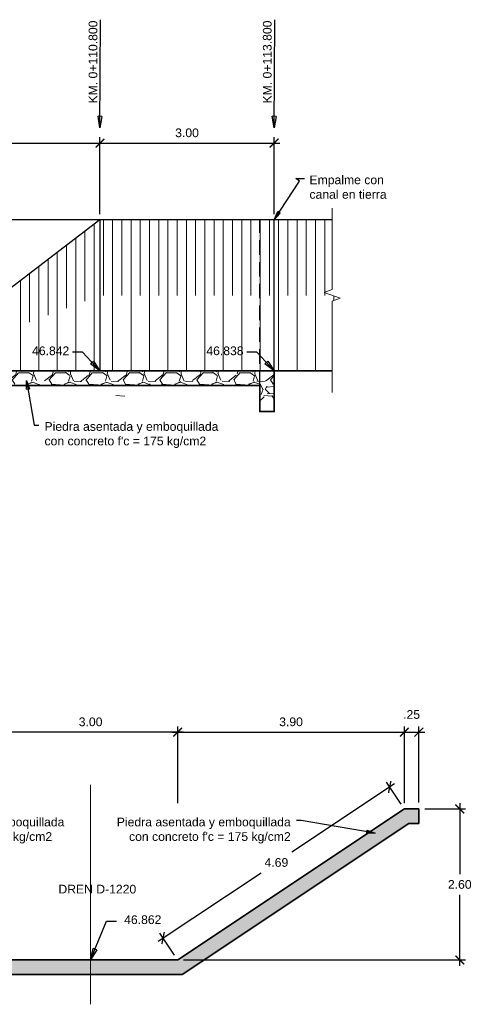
# Model space of a CAD drawing. Header units: metres. Extents: x 618946 to 619227, y 9266339 to 9266818.
# Tile 7 of 36: x 619006 to 619014, y 9266743 to 9266759. Entities that reach past the tile are written whole.
import ezdxf

# ---------------------------------------------------------------- set-up
doc = ezdxf.new("R2010")
doc.units = ezdxf.units.M
doc.header["$PDMODE"] = 34
doc.linetypes.add('DASHED2', pattern=[0.375, 0.25, -0.125])
for name, color, linetype, lineweight in [('DIM', 8, 'Continuous', 9), ('EST', 5, 'Continuous', 35), ('EST_FONDO', 110, 'Continuous', 30), ('HASH', 21, 'Continuous', 5), ('HATCH', 21, 'Continuous', 5)]:
    doc.layers.add(name, color=color, linetype=linetype, lineweight=lineweight)
doc.styles.get("Standard").update_dxf_attribs({"font": 'arial.ttf'})
doc.dimstyles.new('ESC-100', dxfattribs={"dimscale": 0.1, "dimtxt": 1.5, "dimasz": 1.5, "dimexe": 1, "dimexo": 1, "dimgap": 1, "dimtad": 1, "dimtih": 1, "dimtoh": 1, "dimzin": 4, "dimdsep": 46, "dimtxsty": 'Standard', "dimblk": 'ARCHTICK', "dimcen": 2.5, "dimdle": 1, "dimclrd": 256, "dimclre": 256, "dimclrt": 7, "dimaunit": 1, "dimadec": 3, "dimazin": 0, "dimtfac": 1, "dimtmove": 2, "dimatfit": 3, "dimldrblk": 'CLOSEDBLANK', "dimfxl": 1.25, "dimarcsym": 0})
doc.dimstyles.new('ESC-100$7', dxfattribs={"dimscale": 0.1, "dimtxt": 1.5, "dimasz": 2, "dimexe": 1, "dimexo": 1, "dimgap": 1, "dimtad": 1, "dimtih": 1, "dimtoh": 1, "dimzin": 4, "dimdsep": 46, "dimtxsty": 'Standard', "dimblk": 'ARCHTICK', "dimcen": 2.5, "dimdle": 1, "dimclrd": 256, "dimclre": 256, "dimclrt": 7, "dimaunit": 1, "dimadec": 3, "dimazin": 0, "dimtfac": 1, "dimtmove": 2, "dimatfit": 3, "dimldrblk": 'CLOSEDBLANK', "dimfxl": 1.25, "dimarcsym": 0})
pattern_1 = [(90, (2, 9.06150409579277), (-0.15875, 9.720633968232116e-18), [])]
pattern_2 = [(90, (2, 9.06150409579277), (-0.3175, 1.944126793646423e-17), [])]

# ---------------------------------------------------------------- blocks, each defined once
blk = doc.blocks.new('_ArchTick')
at = {"color": 0, "linetype": 'ByBlock', "const_width": 0.15}
blk.add_lwpolyline([(-0.5, -0.5), (0.5, 0.5)], dxfattribs=at)
blk = doc.blocks.new('_ClosedBlank')
at = {"color": 0, "linetype": 'ByBlock', "lineweight": -2}
for p, q in [((-1, 0.1666666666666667), (0, 0)), ((-1, 0.1666666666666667), (-1, -0.1666666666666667)), ((0, 0), (-1, -0.1666666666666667))]:
    blk.add_line(p, q, dxfattribs=at)
blk = doc.blocks.new('*D130')
at = {"layer": 'Defpoints', "color": 0, "transparency": 16777216}
for p in [(619012.6418106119, 9266747.222640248), (619008.7418106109, 9266745.901137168), (619012.6418106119, 9266745.90113717)]:
    blk.add_point(p, dxfattribs=at)
at = {"layer": 'DIM', "lineweight": -2, "transparency": 16777216}
for p, q in [((619008.7418106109, 9266746.001137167), (619008.7418106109, 9266747.322640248)), ((619012.6418106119, 9266746.00113717), (619012.6418106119, 9266747.322640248)), ((619008.6418106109, 9266747.222640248), (619012.7418106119, 9266747.222640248))]:
    blk.add_line(p, q, dxfattribs=at)
at = {"layer": 'DIM', "lineweight": -2, "transparency": 16777216, "xscale": 0.15, "yscale": 0.15, "zscale": 0.15, "rotation": 180}
blk.add_blockref('_ArchTick', (619008.7418106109, 9266747.222640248), dxfattribs=at)
at = {"layer": 'DIM', "lineweight": -2, "transparency": 16777216, "xscale": 0.15, "yscale": 0.15, "zscale": 0.15}
blk.add_blockref('_ArchTick', (619012.6418106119, 9266747.222640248), dxfattribs=at)
at = {"layer": 'DIM', "color": 7, "transparency": 16777216, "insert": (619010.6918106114, 9266747.399277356), "char_height": 0.15, "attachment_point": 5}
blk.add_mtext('3.90', dxfattribs=at)
blk = doc.blocks.new('*D131')
at = {"layer": 'Defpoints', "color": 0, "transparency": 16777216}
for p in [(619005.7418106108, 9266747.222640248), (619005.7418106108, 9266745.90113717), (619008.7418106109, 9266745.901137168)]:
    blk.add_point(p, dxfattribs=at)
at = {"layer": 'DIM', "lineweight": -2, "transparency": 16777216}
for p, q in [((619005.7418106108, 9266746.00113717), (619005.7418106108, 9266747.322640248)), ((619008.7418106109, 9266746.001137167), (619008.7418106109, 9266747.322640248)), ((619008.8418106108, 9266747.222640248), (619005.6418106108, 9266747.222640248))]:
    blk.add_line(p, q, dxfattribs=at)
at = {"layer": 'DIM', "lineweight": -2, "transparency": 16777216, "xscale": 0.15, "yscale": 0.15, "zscale": 0.15, "rotation": 180}
blk.add_blockref('_ArchTick', (619005.7418106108, 9266747.222640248), dxfattribs=at)
at = {"layer": 'DIM', "lineweight": -2, "transparency": 16777216, "xscale": 0.15, "yscale": 0.15, "zscale": 0.15}
blk.add_blockref('_ArchTick', (619008.7418106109, 9266747.222640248), dxfattribs=at)
at = {"layer": 'DIM', "color": 7, "transparency": 16777216, "insert": (619007.2418106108, 9266747.399277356), "char_height": 0.15, "attachment_point": 5}
blk.add_mtext('3.00', dxfattribs=at)
blk = doc.blocks.new('*D183')
at = {"layer": 'Defpoints', "color": 0, "transparency": 16777216}
for p in [(619012.8918106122, 9266745.901137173), (619008.7418106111, 9266743.301137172), (619013.5956598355, 9266743.301137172)]:
    blk.add_point(p, dxfattribs=at)
at = {"layer": 'DIM', "lineweight": -2, "transparency": 16777216}
for p, q in [((619013.5956598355, 9266746.001137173), (619013.5956598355, 9266744.77772312)), ((619012.9918106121, 9266745.901137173), (619013.6956598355, 9266745.901137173)), ((619013.5956598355, 9266743.201137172), (619013.5956598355, 9266744.424551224)), ((619008.8418106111, 9266743.301137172), (619013.6956598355, 9266743.301137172))]:
    blk.add_line(p, q, dxfattribs=at)
at = {"layer": 'DIM', "lineweight": -2, "transparency": 16777216, "xscale": 0.15, "yscale": 0.15, "zscale": 0.15}
for p, rotation in [((619013.5956598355, 9266745.901137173), 90), ((619013.5956598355, 9266743.301137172), 270)]:
    blk.add_blockref('_ArchTick', p, dxfattribs=dict(at, rotation=rotation))
at = {"layer": 'DIM', "color": 7, "transparency": 16777216, "insert": (619013.595659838, 9266744.60113717), "char_height": 0.15, "attachment_point": 5}
blk.add_mtext('2.60', dxfattribs=at)
blk = doc.blocks.new('*D224')
at = {"layer": 'Defpoints', "color": 0, "transparency": 16777216}
for p in [(619007.4035148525, 9266757.361016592), (619003.7518106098, 9266756.540910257), (619007.4035148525, 9266756.039513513)]:
    blk.add_point(p, dxfattribs=at)
at = {"layer": 'DIM', "lineweight": -2, "transparency": 16777216}
for p, q in [((619003.7518106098, 9266756.640910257), (619003.7518106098, 9266757.461016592)), ((619007.4035148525, 9266756.139513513), (619007.4035148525, 9266757.461016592)), ((619003.6518106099, 9266757.361016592), (619007.5035148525, 9266757.361016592))]:
    blk.add_line(p, q, dxfattribs=at)
at = {"layer": 'DIM', "lineweight": -2, "transparency": 16777216, "xscale": 0.15, "yscale": 0.15, "zscale": 0.15, "rotation": 180}
blk.add_blockref('_ArchTick', (619003.7518106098, 9266757.361016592), dxfattribs=at)
at = {"layer": 'DIM', "lineweight": -2, "transparency": 16777216, "xscale": 0.15, "yscale": 0.15, "zscale": 0.15}
blk.add_blockref('_ArchTick', (619007.4035148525, 9266757.361016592), dxfattribs=at)
at = {"layer": 'DIM', "color": 7, "transparency": 16777216, "insert": (619005.5776627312, 9266757.5376537), "char_height": 0.15, "attachment_point": 5}
blk.add_mtext('3.65', dxfattribs=at)
blk = doc.blocks.new('*D225')
at = {"layer": 'Defpoints', "color": 0, "transparency": 16777216}
for p in [(619010.3996608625, 9266757.361016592), (619007.4035148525, 9266756.039513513), (619010.3996608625, 9266756.039513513)]:
    blk.add_point(p, dxfattribs=at)
at = {"layer": 'DIM', "lineweight": -2, "transparency": 16777216}
for p, q in [((619007.4035148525, 9266756.139513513), (619007.4035148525, 9266757.461016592)), ((619010.3996608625, 9266756.139513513), (619010.3996608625, 9266757.461016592)), ((619007.3035148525, 9266757.361016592), (619010.4996608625, 9266757.361016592))]:
    blk.add_line(p, q, dxfattribs=at)
at = {"layer": 'DIM', "lineweight": -2, "transparency": 16777216, "xscale": 0.15, "yscale": 0.15, "zscale": 0.15, "rotation": 180}
blk.add_blockref('_ArchTick', (619007.4035148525, 9266757.361016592), dxfattribs=at)
at = {"layer": 'DIM', "lineweight": -2, "transparency": 16777216, "xscale": 0.15, "yscale": 0.15, "zscale": 0.15}
blk.add_blockref('_ArchTick', (619010.3996608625, 9266757.361016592), dxfattribs=at)
at = {"layer": 'DIM', "color": 7, "transparency": 16777216, "insert": (619008.9015878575, 9266757.5376537), "char_height": 0.15, "attachment_point": 5}
blk.add_mtext('3.00', dxfattribs=at)
blk = doc.blocks.new('*D231')
at = {"layer": 'Defpoints', "color": 0, "transparency": 16777216}
for p in [(619012.3899092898, 9266746.278989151), (619012.6418106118, 9266745.90113717), (619008.7418106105, 9266743.301137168)]:
    blk.add_point(p, dxfattribs=at)
at = {"layer": 'DIM', "lineweight": -2, "transparency": 16777216}
for p, q in [((619012.4731143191, 9266746.33445917), (619010.7047882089, 9266745.155575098)), ((619012.5863405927, 9266745.984342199), (619012.3344392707, 9266746.36219418)), ((619008.40670426, 9266743.62351913), (619010.1750303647, 9266744.8024032)), ((619008.6863405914, 9266743.384342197), (619008.4344392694, 9266743.762194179))]:
    blk.add_line(p, q, dxfattribs=at)
at = {"layer": 'DIM', "lineweight": -2, "transparency": 16777216, "xscale": 0.15, "yscale": 0.15, "zscale": 0.15}
for p, rotation in [((619012.3899092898, 9266746.278989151), 33.69006753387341), ((619008.4899092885, 9266743.67898915), 213.6900675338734)]:
    blk.add_blockref('_ArchTick', p, dxfattribs=dict(at, rotation=rotation))
at = {"layer": 'DIM', "color": 7, "transparency": 16777216, "insert": (619010.4399092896, 9266744.97898915), "char_height": 0.15, "attachment_point": 5}
blk.add_mtext('4.69', dxfattribs=at)
blk = doc.blocks.new('*D232')
at = {"layer": 'Defpoints', "color": 0, "transparency": 16777216}
for p in [(619012.8918106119, 9266747.222640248), (619012.8918106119, 9266745.913862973), (619012.6418106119, 9266745.90113717)]:
    blk.add_point(p, dxfattribs=at)
at = {"layer": 'DIM', "lineweight": -2, "transparency": 16777216}
for p, q in [((619012.6418106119, 9266746.00113717), (619012.6418106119, 9266747.322640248)), ((619012.8918106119, 9266746.013862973), (619012.8918106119, 9266747.322640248)), ((619012.541810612, 9266747.222640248), (619012.9918106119, 9266747.222640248))]:
    blk.add_line(p, q, dxfattribs=at)
at = {"layer": 'DIM', "lineweight": -2, "transparency": 16777216, "xscale": 0.15, "yscale": 0.15, "zscale": 0.15, "rotation": 180}
blk.add_blockref('_ArchTick', (619012.6418106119, 9266747.222640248), dxfattribs=at)
at = {"layer": 'DIM', "lineweight": -2, "transparency": 16777216, "xscale": 0.15, "yscale": 0.15, "zscale": 0.15}
blk.add_blockref('_ArchTick', (619012.8918106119, 9266747.222640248), dxfattribs=at)
at = {"layer": 'DIM', "color": 7, "transparency": 16777216, "insert": (619012.7668106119, 9266747.525812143), "char_height": 0.15, "attachment_point": 5}
blk.add_mtext('.25', dxfattribs=at)

msp = doc.modelspace()

# ---------------------------------------------------------------- hatches: boundary and pattern name
at = {"layer": 'HASH'}
h = msp.add_hatch(dxfattribs=at)
h.set_pattern_fill('GRAVEL', color=256, scale=0.025)
h.set_pattern_definition([(228.0127875, (0.4572000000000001, 0.635), (-5.080000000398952, -5.714999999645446), [0.08543036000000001, -8.45762090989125]), (184.969741, (0.40005, 0.5715), (7.619999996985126, 0.635000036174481), [0.14660118, -14.513512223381]), (132.5104471, (0.254, 0.5588), (6.350000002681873, -6.98499999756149), [0.10337038, -10.233680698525]), (267.273689, (0.006350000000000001, 0.40005), (0.6350000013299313, 12.69999999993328), [0.13350113, -13.2166093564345]), (292.83365418, (0, 0.2667), (-3.175000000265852, 7.619999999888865), [0.130908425, -12.959951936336]), (357.2736889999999, (0.0508, 0.14605), (-12.69999999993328, 0.6350000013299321), [0.13350113, -13.2166093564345]), (37.69424047, (0.18415, 0.1397), (-8.254999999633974, -6.350000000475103), [0.176548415, -17.47827882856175]), (72.25532837, (0.32385, 0.24765), (4.445000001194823, 13.96999999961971), [0.16667988, -16.50131415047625]), (121.42956562, (0.37465, 0.4064), (-5.08000000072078, 8.254999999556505), [0.13395325, -13.261386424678]), (175.2363583, (0.3048, 0.5207), (6.984999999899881, -0.635000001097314), [0.15292832, -7.4934842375]), (222.3974378, (0.1524, 0.5334), (-7.619999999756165, -6.985000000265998), [0.19776948, -19.57919312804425]), (138.81407483, (0.635, 0.3937), (-4.444999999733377, 3.810000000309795), [0.06750113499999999, -6.682641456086]), (171.4692344, (0.5842, 0.43815), (8.255000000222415, -1.269999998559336), [0.128420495, -12.71365974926]), (225, (0.4572000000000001, 0.4572000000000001), (-8.881784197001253e-17, -0.6350000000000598), [0.08980233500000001, -0.808223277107]), (203.19859051, (0.4127500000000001, 0.5334), (3.175000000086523, 1.269999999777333), [0.04836032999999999, -4.787655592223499]), (291.80140949, (0.3683000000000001, 0.5143500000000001), (-0.6350000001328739, 1.904999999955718), [0.068391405, -3.3511882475]), (30.96375653, (0.3937, 0.4508500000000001), (1.905000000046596, 1.269999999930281), [0.111079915, -3.5915745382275]), (161.56505118, (0.48895, 0.508), (1.270000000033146, -0.6349999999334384), [0.080321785, -1.927724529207]), (16.389540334, (0, 0.5143500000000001), (6.350000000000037, 1.905000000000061), [0.112522, -11.13970666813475]), (70.34617594, (0.10795, 0.5461), (-2.540000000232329, -6.984999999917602), [0.094399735, -9.34555391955]), (293.19859051, (0.48895, 0.635), (-1.269999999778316, 3.175000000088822), [0.096720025, -4.739295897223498]), (343.6104596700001, (0.5270499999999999, 0.5461), (-6.350000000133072, 1.904999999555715), [0.112522, -11.139706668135]), (339.44395478, (0, 0.12065), (-3.174999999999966, 1.270000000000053), [0.1085088, -5.3169335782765]), (294.7751406, (0.1016, 0.08255000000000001), (-3.175000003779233, 6.984999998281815), [0.09091803, -9.000898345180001]), (66.80140949, (0.4953000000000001, 0), (1.269999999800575, 3.175000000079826), [0.09672002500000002, -4.739295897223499]), (17.35402464, (0.5334, 0.0889), (-8.254999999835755, -2.540000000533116), [0.106445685, -10.53809399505]), (69.44395478, (0.18415, 0), (-1.270000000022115, -3.174999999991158), [0.05425439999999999, -5.371187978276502]), (101.309932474, (0.4572000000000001, 0), (-0.6350000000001, 2.540000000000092), [0.03237865, -3.205498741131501]), (165.963756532, (0.4508500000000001, 0.03175), (1.904999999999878, -0.6349999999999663), [0.130908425, -2.48726364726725]), (186.00900596, (0.32385, 0.0635), (6.349999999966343, 0.6350000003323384), [0.12131675, -12.01034121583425]), (303.69006753, (0.3937, 0.3937), (-0.6350000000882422, 1.269999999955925), [0.09158097, -2.19794408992]), (353.15722659, (0.4445000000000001, 0.3175), (10.79500000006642, -1.269999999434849), [0.15988919, -15.82900226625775]), (60.9453959, (0.6032500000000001, 0.29845), (-2.540000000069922, -4.444999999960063), [0.06537706, -6.472348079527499]), (90, (0.635, 0.3556), (-0.635, 0.635), [0.0381, -0.5969]), (120.25643716, (0.31115, 0.08255000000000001), (2.539999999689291, -4.445000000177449), [0.08821674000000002, -8.7334851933]), (48.01278749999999, (0.2667, 0.15875), (5.080000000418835, 5.714999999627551), [0.17086072, -8.372190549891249]), (0, (0.381, 0.28575), (0.635, 0.635), [0.1651, -0.4699]), (325.3048465, (0.5461, 0.28575), (6.350000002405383, -4.444999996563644), [0.10040239, -9.939829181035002]), (254.0546040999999, (0.62865, 0.2286), (-0.6349999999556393, -2.540000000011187), [0.09245727, -4.530412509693]), (207.64597536, (0.6032500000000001, 0.1397), (-12.06500000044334, -6.349999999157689), [0.150536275, -14.9031161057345]), (175.42607874, (0.4699, 0.06985), (-8.254999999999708, 0.6349999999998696), [0.159257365, -15.76646161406])])
h.paths.add_polyline_path([(619010.1518104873, 9266753.439513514), (619007.4018104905, 9266753.439513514), (619003.8395106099, 9266753.439513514), (619003.8395106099, 9266753.387013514, -0.4142135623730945), (619003.8620106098, 9266753.364513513, -1), (619003.8170106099, 9266753.364513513), (619003.7899106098, 9266753.364513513, -0.4142135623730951), (619003.7518106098, 9266753.326413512), (619003.7518106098, 9266753.289513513), (619003.7518106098, 9266753.239513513), (619003.7518106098, 9266753.189513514), (619010.1518104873, 9266753.189513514)])
h.paths.add_polyline_path([(619010.4018104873, 9266753.439513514), (619010.1518104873, 9266753.439513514), (619010.1518104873, 9266753.189513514), (619010.1518104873, 9266752.739513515), (619010.4018104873, 9266752.739513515)])
h = msp.add_hatch(dxfattribs=at)
h.set_pattern_fill('GRAVEL', color=256, scale=0.025)
h.set_pattern_definition([(228.0127875, (0.4572000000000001, -0.907496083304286), (-5.080000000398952, -5.714999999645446), [0.08543036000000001, -8.45762090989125]), (184.969741, (0.40005, -0.970996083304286), (7.619999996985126, 0.635000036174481), [0.1466011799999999, -14.513512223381]), (132.5104471, (0.254, -0.983696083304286), (6.350000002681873, -6.98499999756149), [0.10337038, -10.233680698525]), (267.273689, (0.006350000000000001, -1.142446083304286), (0.6350000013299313, 12.69999999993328), [0.13350113, -13.2166093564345]), (292.83365418, (0, -1.275796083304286), (-3.175000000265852, 7.619999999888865), [0.130908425, -12.959951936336]), (357.2736889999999, (0.0508, -1.396446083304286), (-12.69999999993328, 0.6350000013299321), [0.13350113, -13.2166093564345]), (37.69424047, (0.18415, -1.402796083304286), (-8.254999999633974, -6.350000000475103), [0.176548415, -17.47827882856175]), (72.25532837, (0.32385, -1.294846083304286), (4.445000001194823, 13.96999999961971), [0.16667988, -16.50131415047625]), (121.42956562, (0.37465, -1.136096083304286), (-5.08000000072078, 8.254999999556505), [0.13395325, -13.261386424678]), (175.2363583, (0.3048, -1.021796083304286), (6.984999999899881, -0.635000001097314), [0.15292832, -7.493484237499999]), (222.3974378, (0.1524, -1.009096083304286), (-7.619999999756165, -6.985000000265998), [0.19776948, -19.57919312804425]), (138.81407483, (0.635, -1.148796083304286), (-4.444999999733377, 3.810000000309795), [0.06750113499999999, -6.682641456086]), (171.4692344, (0.5842, -1.104346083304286), (8.255000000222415, -1.269999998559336), [0.128420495, -12.71365974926]), (225, (0.4572000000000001, -1.085296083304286), (-8.881784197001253e-17, -0.6350000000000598), [0.08980233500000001, -0.808223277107]), (203.19859051, (0.4127500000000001, -1.009096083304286), (3.175000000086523, 1.269999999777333), [0.04836032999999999, -4.787655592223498]), (291.80140949, (0.3683000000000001, -1.028146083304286), (-0.6350000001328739, 1.904999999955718), [0.068391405, -3.3511882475]), (30.96375653, (0.3937, -1.091646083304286), (1.905000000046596, 1.269999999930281), [0.111079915, -3.5915745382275]), (161.56505118, (0.48895, -1.034496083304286), (1.270000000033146, -0.6349999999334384), [0.080321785, -1.927724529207]), (16.389540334, (0, -1.028146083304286), (6.350000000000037, 1.905000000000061), [0.112522, -11.13970666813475]), (70.34617594, (0.10795, -0.996396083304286), (-2.540000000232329, -6.984999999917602), [0.094399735, -9.34555391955]), (293.19859051, (0.48895, -0.907496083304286), (-1.269999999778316, 3.175000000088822), [0.09672002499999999, -4.739295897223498]), (343.6104596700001, (0.5270499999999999, -0.996396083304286), (-6.350000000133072, 1.904999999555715), [0.112522, -11.139706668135]), (339.44395478, (0, -1.421846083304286), (-3.174999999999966, 1.270000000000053), [0.1085088, -5.316933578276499]), (294.7751406, (0.1016, -1.459946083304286), (-3.175000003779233, 6.984999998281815), [0.09091803, -9.000898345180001]), (66.80140949, (0.4953000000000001, -1.542496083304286), (1.269999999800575, 3.175000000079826), [0.09672002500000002, -4.739295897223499]), (17.35402464, (0.5334, -1.453596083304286), (-8.254999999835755, -2.540000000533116), [0.106445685, -10.53809399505]), (69.44395478, (0.18415, -1.542496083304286), (-1.270000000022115, -3.174999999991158), [0.05425439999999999, -5.371187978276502]), (101.309932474, (0.4572000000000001, -1.542496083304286), (-0.6350000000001, 2.540000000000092), [0.03237865, -3.205498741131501]), (165.963756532, (0.4508500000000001, -1.510746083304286), (1.904999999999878, -0.6349999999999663), [0.130908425, -2.48726364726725]), (186.00900596, (0.32385, -1.478996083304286), (6.349999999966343, 0.6350000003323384), [0.12131675, -12.01034121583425]), (303.69006753, (0.3937, -1.148796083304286), (-0.6350000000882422, 1.269999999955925), [0.09158097, -2.19794408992]), (353.15722659, (0.4445000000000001, -1.224996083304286), (10.79500000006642, -1.269999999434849), [0.15988919, -15.82900226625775]), (60.9453959, (0.6032500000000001, -1.244046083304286), (-2.540000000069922, -4.444999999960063), [0.06537706, -6.472348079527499]), (90, (0.635, -1.186896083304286), (-0.635, 0.635), [0.0381, -0.5969]), (120.25643716, (0.31115, -1.459946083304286), (2.539999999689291, -4.445000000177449), [0.08821674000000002, -8.7334851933]), (48.01278749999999, (0.2667, -1.383746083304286), (5.080000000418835, 5.714999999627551), [0.17086072, -8.372190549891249]), (0, (0.381, -1.256746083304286), (0.635, 0.635), [0.1651, -0.4699]), (325.3048465, (0.5461, -1.256746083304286), (6.350000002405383, -4.444999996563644), [0.10040239, -9.939829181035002]), (254.0546040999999, (0.62865, -1.313896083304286), (-0.6349999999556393, -2.540000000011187), [0.09245727, -4.530412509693]), (207.64597536, (0.6032500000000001, -1.402796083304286), (-12.06500000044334, -6.349999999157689), [0.1505362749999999, -14.9031161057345]), (175.42607874, (0.4699, -1.472646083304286), (-8.254999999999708, 0.6349999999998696), [0.159257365, -15.76646161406])])
h.paths.add_polyline_path([(619012.7175045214, 9266745.65113717), (619012.8918106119, 9266745.65113717), (619012.8918106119, 9266745.90113717), (619012.6418106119, 9266745.90113717), (619008.7418106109, 9266743.301137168), (619005.7418106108, 9266743.301137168), (619002.1348106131, 9266743.301137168), (619002.0554462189, 9266743.380501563, -0.1404664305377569), (619001.8418106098, 9266743.326326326), (619001.8418106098, 9266743.09413717), (619001.8418106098, 9266742.894137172), (619001.8418106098, 9266742.801137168), (619002.0918106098, 9266742.801137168), (619002.0918106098, 9266743.051137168), (619008.8175045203, 9266743.051137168)])
at = {"layer": 'HATCH'}
h = msp.add_hatch(dxfattribs=at)
h.set_pattern_fill('LINE', color=256, scale=0.05, angle=90)
h.set_pattern_definition(pattern_1)
h.paths.add_polyline_path([(619007.4035148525, 9266756.039513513), (619007.4026869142, 9266754.740062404), (619004.0018106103, 9266753.439513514)])
h = msp.add_hatch(dxfattribs=at)
h.set_pattern_fill('LINE', color=256, scale=0.1, angle=90)
h.set_pattern_definition(pattern_2)
h.paths.add_polyline_path([(619010.4018104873, 9266756.039513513), (619007.4035148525, 9266756.039513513), (619007.4018582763, 9266753.439513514), (619010.4018104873, 9266753.439513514)])
h = msp.add_hatch(dxfattribs=at)
h.set_pattern_fill('LINE', color=256, scale=0.05, angle=90)
h.set_pattern_definition(pattern_1)
h.paths.add_polyline_path([(619010.4018104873, 9266756.039513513), (619007.4035148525, 9266756.039513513), (619007.4026869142, 9266754.740062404), (619010.4018104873, 9266754.740062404)])
h = msp.add_hatch(dxfattribs=at)
h.set_pattern_fill('LINE', color=256, scale=0.1, angle=90)
h.set_pattern_definition(pattern_2)
h.paths.add_polyline_path([(619011.4018104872, 9266754.640062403), (619011.5391850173, 9266754.690062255), (619011.2644365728, 9266754.79006216), (619011.4018104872, 9266754.840062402), (619011.4018104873, 9266756.039513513), (619010.4018104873, 9266756.039513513), (619010.4018104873, 9266753.439513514), (619011.4018104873, 9266753.439513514)])
h = msp.add_hatch(dxfattribs=at)
h.set_pattern_fill('LINE', color=256, scale=0.05, angle=90)
h.set_pattern_definition(pattern_1)
h.paths.add_polyline_path([(619011.4018104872, 9266756.039513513), (619010.4035148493, 9266756.039513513), (619010.4026869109, 9266754.740062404), (619011.4018104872, 9266754.740062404)])
h = msp.add_hatch(dxfattribs=at)
h.set_pattern_fill('LINE', color=256, scale=0.1, angle=90)
h.set_pattern_definition(pattern_2)
h.paths.add_polyline_path([(619007.4026869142, 9266754.740062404), (619007.4018104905, 9266753.439513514), (619004.0018106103, 9266753.439513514)])

# ---------------------------------------------------------------- linework, layer by layer
at = {"linetype": 'DASHED2'}
msp.add_lwpolyline([(619010.1518104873, 9266753.189513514), (619010.1518104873, 9266756.039513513)], dxfattribs=at)
at = {"layer": 'DIM', "linetype": 'Continuous'}
msp.add_lwpolyline([(619011.4018104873, 9266756.240611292), (619011.4018104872, 9266754.840062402), (619011.2644365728, 9266754.79006216), (619011.5391850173, 9266754.690062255), (619011.4018104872, 9266754.640062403), (619011.4018104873, 9266753.065949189)], dxfattribs=at)
at = {"layer": 'EST'}
for p, q in [((619007.4018104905, 9266753.439513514), (619003.7518106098, 9266753.439513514)), ((619011.4018104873, 9266753.439513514), (619007.4018104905, 9266753.439513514)), ((619010.1518104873, 9266753.189513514), (619003.7518106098, 9266753.189513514)), ((619008.7418106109, 9266743.301137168), (619012.6418106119, 9266745.90113717)), ((619008.7418106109, 9266743.301137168), (619012.6418106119, 9266745.90113717)), ((619012.6418106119, 9266745.90113717), (619012.8918106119, 9266745.90113717)), ((619012.6418106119, 9266745.90113717), (619012.8918106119, 9266745.90113717)), ((619008.8175045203, 9266743.051137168), (619012.7175045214, 9266745.65113717)), ((619012.7175045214, 9266745.65113717), (619012.8918106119, 9266745.65113717)), ((619005.7418106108, 9266743.301137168), (619008.7418106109, 9266743.301137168)), ((619005.7418106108, 9266743.301137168), (619007.5418106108, 9266743.301137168)), ((619007.5418106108, 9266743.301137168), (619008.7418106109, 9266743.301137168)), ((619002.0918106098, 9266743.051137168), (619008.8175045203, 9266743.051137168))]:
    msp.add_line(p, q, dxfattribs=at)
for points in [[(619010.4018104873, 9266753.439513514), (619010.4018104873, 9266752.739513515), (619010.1518104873, 9266752.739513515), (619010.1518104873, 9266753.189513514)], [(619012.8918106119, 9266745.65113717), (619012.8918106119, 9266745.90113717)]]:
    msp.add_lwpolyline(points, dxfattribs=at)
at = {"layer": 'EST_FONDO'}
for p, q in [((619007.4035148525, 9266756.039513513), (619003.7518106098, 9266756.039513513)), ((619007.4035148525, 9266756.039513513), (619007.4018582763, 9266753.439513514)), ((619011.4018097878, 9266756.039513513), (619007.4035148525, 9266756.039513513)), ((619010.4018104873, 9266753.439513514), (619010.4018104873, 9266756.040611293))]:
    msp.add_line(p, q, dxfattribs=at)
msp.add_lwpolyline([(619007.4035148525, 9266756.039513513), (619004.0016106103, 9266753.439513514)], dxfattribs=at)
at = {"layer": 'HASH'}
msp.add_lwpolyline([(619007.2418106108, 9266746.313038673), (619007.2418106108, 9266742.53828396)], dxfattribs=at)

# ---------------------------------------------------------------- texts
at = {"color": 7}
msp.add_text('DREN D-1220', height=0.15, dxfattribs=at).set_placement((619006.6878245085, 9266744.446034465))
at = {"layer": 'DIM', "color": 7}
for s, p in [('KM. 0+110.800', (619007.3574636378, 9266758.043592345)), ('KM. 0+113.800', (619010.3574636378, 9266758.043592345))]:
    msp.add_text(s, height=0.15, rotation=90, dxfattribs=at).set_placement(p)
for s, p in [('46.842', (619006.2339133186, 9266753.711173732)), ('46.838', (619009.2339133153, 9266753.711173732)), ('46.862', (619007.8191487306, 9266743.920021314))]:
    msp.add_text(s, height=0.15, dxfattribs=at).set_placement(p)
at = {"layer": 'DIM', "color": 7, "char_height": 0.15}
for s, insert, attachment_point in [('Empalme con\\Pcanal en tierra', (619011.0091972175, 9266756.80351501), 1), ("Piedra asentada y emboquillada\\Pcon concreto f'c = 175 kg/cm2", (619006.4483996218, 9266752.559058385), 1), ("Piedra asentada y emboquillada\\Pcon concreto f'c = 175 kg/cm2", (619003.7972227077, 9266745.750992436), 1), ("Piedra asentada y emboquillada\\Pcon concreto f'c = 175 kg/cm2", (619010.6863985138, 9266745.750992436), 3)]:
    msp.add_mtext(s, dxfattribs=dict(at, insert=insert, attachment_point=attachment_point))

# ---------------------------------------------------------------- dimensions: what is measured, and where the dimension line sits
at = {"layer": 'DIM'}
for base, p1, p2, picture, middle in [((619007.4035148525, 9266757.361016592), (619003.7518106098, 9266756.540910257), (619007.4035148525, 9266756.039513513), '*D224', (619005.5776627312, 9266757.5376537)), ((619010.3996608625, 9266757.361016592), (619007.4035148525, 9266756.039513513), (619010.3996608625, 9266756.039513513), '*D225', (619008.9015878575, 9266757.5376537))]:
    dim = msp.add_linear_dim(base=base, p1=p1, p2=p2, dimstyle='ESC-100', override={"dimtmove": 1}, dxfattribs=at)
    dim.commit()
    dim.dimension.update_dxf_attribs({"geometry": picture, "text_midpoint": middle})
for base, p1, p2, picture, middle in [((619012.8918106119, 9266747.222640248), (619012.6418106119, 9266745.90113717), (619012.8918106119, 9266745.913862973), '*D232', (619012.7668106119, 9266747.525812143)), ((619005.7418106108, 9266747.222640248), (619008.7418106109, 9266745.901137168), (619005.7418106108, 9266745.90113717), '*D131', (619007.2418106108, 9266747.399277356)), ((619012.6418106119, 9266747.222640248), (619008.7418106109, 9266745.901137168), (619012.6418106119, 9266745.90113717), '*D130', (619010.6918106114, 9266747.399277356))]:
    dim = msp.add_linear_dim(base=base, p1=p1, p2=p2, dimstyle='ESC-100', dxfattribs=at)
    dim.commit()
    dim.dimension.update_dxf_attribs({"geometry": picture, "text_midpoint": middle})
dim = msp.add_aligned_dim(p1=(619008.7418106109, 9266743.301137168), p2=(619012.6418106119, 9266745.90113717), distance=0.4541215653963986, dimstyle='ESC-100', dxfattribs=at)
dim.commit()
dim.dimension.update_dxf_attribs({"geometry": '*D231', "text_midpoint": (619010.4399092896, 9266744.97898915)})
dim = msp.add_linear_dim(base=(619013.5956598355, 9266743.301137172), p1=(619012.8918106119, 9266745.90113717), p2=(619008.7418106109, 9266743.301137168), angle=90, dimstyle='ESC-100', dxfattribs=at)
dim.commit()
dim.dimension.update_dxf_attribs({"geometry": '*D183', "text_midpoint": (619013.595659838, 9266744.60113717)})

# ---------------------------------------------------------------- leaders
for points in [[(619007.4018104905, 9266757.622056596), (619007.4115299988, 9266759.485389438)], [(619010.4018104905, 9266757.622056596), (619010.4115299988, 9266759.485389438)], [(619007.4018582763, 9266753.439513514), (619007.1004567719, 9266753.764947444), (619006.930986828, 9266753.764947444)], [(619010.4018582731, 9266753.439513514), (619010.1004567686, 9266753.764947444), (619009.9309868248, 9266753.764947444)], [(619007.2418106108, 9266743.301137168), (619007.5181643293, 9266743.967506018), (619007.6876342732, 9266743.967506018)]]:
    msp.add_leader(points, dimstyle='ESC-100$7', override={"dimgap": 1, "dimtad": 0}, dxfattribs=at)
at = {"layer": 'DIM', "annotation_type": 0, "has_hookline": 1}
for points, hookline_direction, text_width in [([(619010.4018111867, 9266756.042765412), (619010.8394315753, 9266756.70457135), (619010.772162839, 9266756.753515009), (619010.922162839, 9266756.753515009)], 0, 1.31081173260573), ([(619006.1387668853, 9266753.277814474), (619006.2684587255, 9266752.509058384), (619006.3483996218, 9266752.509058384)], 0, 2.968894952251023), ([(619002.6128946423, 9266744.241258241), (619003.6172818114, 9266745.700992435), (619003.6972227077, 9266745.700992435)], 0, 2.968894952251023), ([(619012.1400637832, 9266745.484017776), (619010.8663394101, 9266745.700992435), (619010.7863985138, 9266745.700992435)], 1, 2.968894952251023)]:
    msp.add_leader(points, dimstyle='ESC-100', override={"dimgap": 1, "dimtad": 0}, dxfattribs=dict(at, hookline_direction=hookline_direction, text_width=text_width))

doc.saveas('drawing.dxf')
